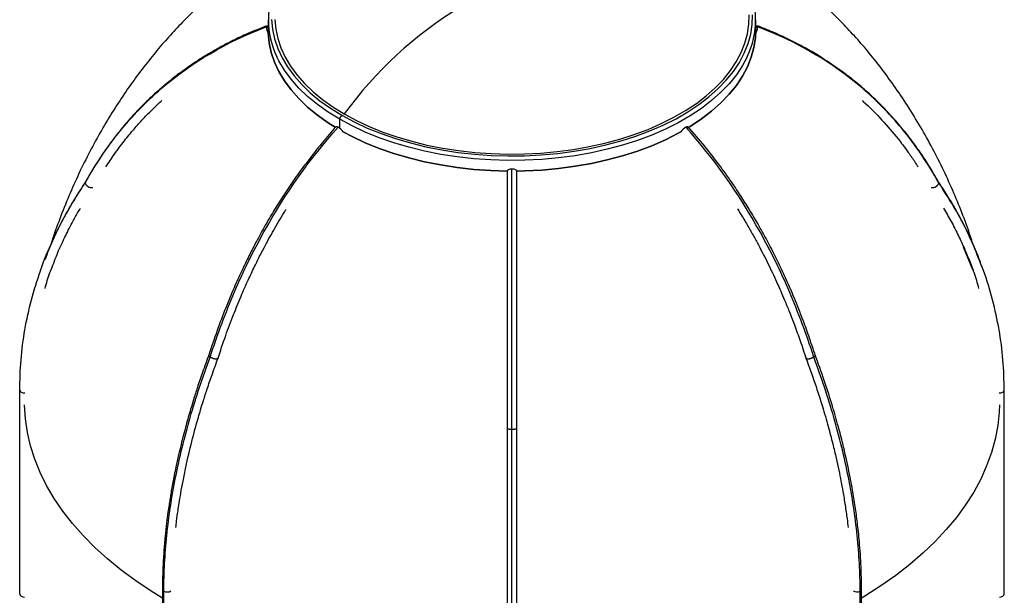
# Paper-space layout '_Isométrica' of a CAD drawing. Header units: millimetres. Extents: x -151 to 152, y -34 to 1307.
# Tile 2 of 4: x -151 to 152, y 206 to 383. Entities that reach past the tile are written whole.
import ezdxf

# ---------------------------------------------------------------- set-up
doc = ezdxf.new("R2010")
doc.units = ezdxf.units.MM

psp = doc.layouts.new('_Isométrica')

# ---------------------------------------------------------------- linework, layer by layer
at = {"color": 7, "linetype": 'Continuous', "lineweight": 25}
for p, q in [((-75, 382.96), (-75, 379.69)), ((75, 379.69), (75, 382.96)), ((-131.27, 333.02), (-131.34, 332.81)), ((131.34, 332.81), (131.27, 333.02)), ((-151.5, 206.18), (-151.5, 269.01)), ((151.5, 206.18), (151.5, 269.01)), ((-107.57, 207.78), (-107.57, 144.95)), ((-107.13, 144.33), (-107.13, 207.16)), ((107.13, 144.33), (107.13, 207.16)), ((107.57, 144.95), (107.57, 207.78))]:
    psp.add_line(p, q, dxfattribs=at)
at = {"color": 8, "linetype": 'Continuous', "lineweight": 25}
for p, q in [((-53.03, 349.62), (-53.03, 352.34)), ((141.86, 305.98), (138.99, 313.03))]:
    psp.add_line(p, q, dxfattribs=at)
at = {"color": 8, "linetype": 'Continuous', "lineweight": 25, "flags": 128}
for points in [[(-73.99, 383.03), (-73.72, 380.05), (-73.09, 377.09), (-72.1, 374.16), (-70.77, 371.28), (-69.08, 368.46), (-67.07, 365.72), (-64.72, 363.06), (-62.06, 360.51), (-59.1, 358.07), (-55.85, 355.75), (-52.33, 353.57)], [(-53.03, 352.34), (-56.6, 354.55), (-59.9, 356.9), (-62.9, 359.38), (-65.6, 361.97), (-67.97, 364.66), (-70.02, 367.44), (-71.72, 370.3), (-72.34, 371.54)], [(72.38, 371.61), (70.91, 368.86), (69.04, 366.04), (66.83, 363.3), (64.29, 360.66), (61.44, 358.12), (58.29, 355.71), (54.85, 353.43), (51.15, 351.29), (47.2, 349.31), (43.02, 347.49), (38.63, 345.85), (34.05, 344.38), (29.3, 343.1), (24.42, 342.02), (19.41, 341.14), (14.31, 340.46), (9.14, 339.98), (3.93, 339.72), (-1.31, 339.67), (-6.54, 339.83), (-11.73, 340.19), (-16.87, 340.77), (-21.93, 341.55), (-26.88, 342.54), (-31.7, 343.72), (-36.36, 345.09), (-40.85, 346.65), (-45.14, 348.38), (-49.2, 350.28), (-53.03, 352.34)], [(-151.5, 269.01), (-151.39, 268.67), (-151.06, 268.39), (-150.57, 268.21), (-150, 268.14), (-149.91, 268.14)], [(149.91, 268.14), (150, 268.14), (150.57, 268.21), (151.06, 268.39), (151.39, 268.67), (151.5, 269.01)], [(-107.57, 205.02), (-111.07, 207.17), (-115.81, 210.34), (-120.28, 213.63), (-124.47, 217.05), (-128.37, 220.58), (-131.97, 224.21), (-135.26, 227.94), (-138.23, 231.76), (-140.88, 235.65), (-143.21, 239.61), (-145.2, 243.64), (-146.85, 247.71), (-148.15, 251.83), (-149.11, 255.98), (-149.73, 260.15), (-149.99, 264.33), (-149.99, 264.51)], [(149.99, 264.51), (149.9, 262.24), (149.46, 258.06), (148.68, 253.9), (147.54, 249.77), (146.06, 245.67), (144.24, 241.62), (142.09, 237.62), (139.6, 233.69), (136.78, 229.84), (133.65, 226.06), (130.2, 222.38), (126.45, 218.8), (122.41, 215.33), (118.08, 211.97), (113.47, 208.74), (108.6, 205.64), (107.57, 205.02)], [(-107.57, 207.77), (-107.45, 207.44), (-107.13, 207.16)], [(107.13, 207.16), (107.45, 207.44), (107.57, 207.77)]]:
    psp.add_lwpolyline(points, dxfattribs=at)
at = {"color": 7, "linetype": 'Continuous', "lineweight": 25, "flags": 128}
for points in [[(-72.99, 383.04), (-72.72, 380.1), (-72.1, 377.18), (-71.13, 374.29), (-69.81, 371.45), (-68.15, 368.67), (-66.16, 365.96), (-63.85, 363.34), (-61.22, 360.82), (-58.3, 358.41), (-55.09, 356.13), (-51.62, 353.98)], [(-52.33, 353.57), (-48.55, 351.53), (-44.53, 349.66), (-40.3, 347.95), (-35.88, 346.41), (-31.27, 345.06), (-26.52, 343.89), (-21.64, 342.92), (-16.65, 342.15), (-11.58, 341.58), (-6.45, 341.22), (-1.29, 341.06), (3.87, 341.11), (9.02, 341.37), (14.12, 341.84), (19.15, 342.51), (24.09, 343.38), (28.91, 344.45), (33.6, 345.71), (38.11, 347.16), (42.44, 348.78), (46.57, 350.58), (50.47, 352.53), (54.12, 354.64), (57.51, 356.89), (60.62, 359.27), (63.43, 361.77), (65.93, 364.38), (68.12, 367.08), (69.97, 369.87), (71.48, 372.72), (72.64, 375.62), (73.45, 378.57), (73.9, 381.54), (73.99, 384.52)], [(-51.62, 353.98), (-47.89, 351.97), (-43.93, 350.12), (-39.76, 348.43), (-35.39, 346.92), (-30.85, 345.58), (-26.16, 344.43), (-21.34, 343.47), (-16.42, 342.71), (-11.42, 342.15), (-6.36, 341.79), (-1.27, 341.64), (3.82, 341.69), (8.9, 341.95), (13.93, 342.41), (18.89, 343.07), (23.77, 343.93), (28.52, 344.98), (33.14, 346.23), (37.6, 347.65), (41.87, 349.25), (45.94, 351.02), (49.79, 352.95), (53.39, 355.03), (56.73, 357.25), (59.8, 359.6), (62.57, 362.07), (65.04, 364.64), (67.2, 367.31), (69.02, 370.05), (70.51, 372.87), (71.66, 375.73), (72.46, 378.64), (72.9, 381.57), (72.99, 384.51)], [(-75, 380.56), (-75.24, 380.92), (-75.45, 381.09), (-75.59, 381.05), (-75.64, 380.8)], [(-75, 379.69), (-74.99, 378.94), (-74.71, 375.92), (-74.08, 372.92), (-73.08, 369.95), (-71.72, 367.03), (-70.02, 364.18), (-67.97, 361.39), (-65.6, 358.7), (-62.9, 356.11), (-59.9, 353.63), (-56.6, 351.29), (-54.37, 349.87)], [(-54.37, 349.87), (-56.6, 351.29), (-59.9, 353.63), (-62.9, 356.11), (-65.6, 358.7), (-67.97, 361.39), (-70.02, 364.18), (-71.72, 367.03), (-73.08, 369.95), (-74.08, 372.92), (-74.71, 375.92), (-74.99, 378.94), (-75, 379.69)], [(54.08, 349.69), (54.85, 350.16), (58.29, 352.44), (61.44, 354.86), (64.29, 357.39), (66.83, 360.04), (69.04, 362.77), (70.91, 365.6), (72.44, 368.49), (73.62, 371.43), (74.44, 374.41), (74.9, 377.43), (75, 379.69)], [(75, 379.69), (74.9, 377.43), (74.44, 374.41), (73.62, 371.43), (72.44, 368.49), (70.91, 365.6), (69.04, 362.77), (66.83, 360.04), (64.29, 357.39), (61.44, 354.86), (58.29, 352.44), (54.85, 350.16), (54.08, 349.69)], [(75.64, 380.8), (75.59, 381.05), (75.45, 381.09), (75.24, 380.92), (75, 380.56)], [(-54.15, 350.08), (-54.1, 350.11), (-53.85, 350.1), (-53.48, 349.93)], [(-51.98, 348.48), (-49.2, 347.02), (-45.14, 345.11), (-40.85, 343.38), (-36.36, 341.82), (-31.7, 340.45), (-26.88, 339.27), (-21.93, 338.29), (-16.87, 337.5), (-11.73, 336.93), (-6.54, 336.56), (-1.5, 336.4)], [(-1.5, 336.4), (-6.54, 336.56), (-11.73, 336.93), (-16.87, 337.5), (-21.93, 338.29), (-26.88, 339.27), (-31.7, 340.45), (-36.36, 341.82), (-40.85, 343.38), (-45.14, 345.11), (-49.2, 347.02), (-51.98, 348.48)], [(1.5, 336.4), (3.93, 336.45), (9.14, 336.72), (14.31, 337.19), (19.41, 337.87), (24.42, 338.75), (29.3, 339.84), (34.05, 341.11), (38.63, 342.58), (43.02, 344.22), (47.2, 346.04), (51.15, 348.03), (51.98, 348.48)], [(51.98, 348.48), (51.15, 348.03), (47.2, 346.04), (43.02, 344.22), (38.63, 342.58), (34.05, 341.11), (29.3, 339.84), (24.42, 338.75), (19.41, 337.87), (14.31, 337.19), (9.14, 336.72), (3.93, 336.45), (1.5, 336.4)], [(53.48, 349.93), (53.85, 350.1), (54.1, 350.11), (54.15, 350.08)], [(-1.5, 336.39), (-1.5, 336.39), (-1.39, 336.68), (-1.06, 336.92), (-0.57, 337.08), (0, 337.14)], [(0, 337.14), (0.57, 337.08), (1.06, 336.92), (1.39, 336.68), (1.5, 336.39), (1.5, 336.39)], [(-151.5, 206.18), (-151.39, 205.85), (-151.06, 205.56), (-150.57, 205.38), (-150, 205.31), (-149.99, 205.31)], [(149.99, 205.31), (150, 205.31), (150.57, 205.38), (151.06, 205.56), (151.39, 205.85), (151.5, 206.18)]]:
    psp.add_lwpolyline(points, dxfattribs=at)
at = {"color": 7, "linetype": 'Continuous', "lineweight": 25}
for centre, radius, start, end in [((-48.86, 382.96), 26.11, 154.2452, 205.9294), ((48.86, 382.96), 26.11, 334.2452, 25.9294), ((47.8, 281.78), 122.87, 121.2382, 144.0128), ((-70.83, 381.25), 4.82, 185.3961, 210.3069), ((70.91, 381.23), 4.74, 329.4719, 354.8251), ((-51.5, 352.27), 1.54, 122.6055, 177.3945), ((-55.43, 346.41), 4.02, 30.683, 61.0672), ((55.53, 346.3), 4.16, 119.4651, 148.7847)]:
    psp.add_arc(centre, radius, start, end, dxfattribs=at)
at = {"color": 8, "linetype": 'Continuous', "lineweight": 25}
for centre, radius, start, end in [((-106.07, 209.1), 2.21, 241.359, 300.5427), ((106.07, 209.13), 2.23, 239.7762, 298.3221)]:
    psp.add_arc(centre, radius, start, end, dxfattribs=at)
at = {"color": 7, "linetype": 'Continuous', "lineweight": 25}
for points, knots in [([(-72.23, 405.25), (-73.15, 404.71), (-75.72, 403.21), (-79.79, 400.52), (-84.46, 397.2), (-88.99, 393.65), (-93.43, 389.89), (-97.77, 385.89), (-102.03, 381.63), (-106.22, 377.1), (-110.34, 372.26), (-114.39, 367.11), (-118.36, 361.63), (-122.22, 355.82), (-125.96, 349.68), (-129.53, 343.24), (-132.9, 336.54), (-136.03, 329.65), (-138.85, 322.63), (-140.83, 317.28), (-141.77, 314.23), (-141.97, 313.59)], [0, 0, 0, 0, 0.027232, 0.075535, 0.123786, 0.172264, 0.221212, 0.270914, 0.321691, 0.373837, 0.427611, 0.483217, 0.540782, 0.600333, 0.661769, 0.724838, 0.789126, 0.854072, 0.918866, 0.982777, 1, 1, 1, 1]), ([(141.84, 313.99), (141.35, 315.49), (140.11, 319.31), (137.79, 325.38), (134.89, 332.24), (131.66, 339.11), (128.11, 345.89), (124.28, 352.52), (120.22, 358.92), (115.96, 365.02), (111.69, 370.6), (107.47, 375.68), (103.32, 380.27), (99.1, 384.59), (94.81, 388.66), (90.41, 392.48), (85.91, 396.09), (81.28, 399.49), (76.74, 402.57), (73.68, 404.4), (72.26, 405.25)], [0, 0, 0, 0, 0.040462, 0.102769, 0.166787, 0.232076, 0.298069, 0.363955, 0.429019, 0.492743, 0.554791, 0.608899, 0.661413, 0.712538, 0.762543, 0.811739, 0.860468, 0.909074, 0.957787, 1, 1, 1, 1]), ([(-75.54, 381.09), (-77.48, 380.32), (-81.02, 378.91), (-85.63, 376.73), (-89.19, 374.88), (-92.08, 373.26), (-94.67, 371.71), (-97.31, 370.04), (-99.83, 368.32), (-102, 366.74), (-103.71, 365.44), (-105.37, 364.13), (-107.33, 362.52), (-109.79, 360.36), (-112.68, 357.65), (-115.95, 354.3), (-119.58, 350.21), (-123.46, 345.29), (-127.55, 339.45), (-130.06, 335.14), (-131.39, 332.84)], [0, 0, 0, 0, 0.078182, 0.142239, 0.192533, 0.230654, 0.268508, 0.308789, 0.351157, 0.387229, 0.41354, 0.435619, 0.470476, 0.513726, 0.566061, 0.628989, 0.703051, 0.788927, 0.887543, 1, 1, 1, 1]), ([(-131.34, 332.81), (-129.77, 335.62), (-128.09, 338.35), (-124.56, 343.59), (-122.71, 346.11), (-116.86, 353.35), (-112.58, 357.77), (-98.65, 369.78), (-87.87, 376.13), (-75.64, 380.8)], [0, 0, 0, 0, 0.125, 0.125, 0.25, 0.25, 0.5, 0.5, 1, 1, 1, 1]), ([(131.39, 332.84), (130.42, 334.54), (128.64, 337.63), (125.95, 341.73), (123.68, 344.92), (121.75, 347.46), (119.98, 349.66), (117.83, 352.19), (115.12, 355.18), (111.72, 358.59), (108.58, 361.45), (106, 363.62), (104.09, 365.15), (102.07, 366.69), (99.7, 368.41), (97.05, 370.2), (94.52, 371.81), (92.24, 373.16), (90.02, 374.42), (87.4, 375.82), (84.13, 377.45), (80.12, 379.28), (77.14, 380.46), (75.54, 381.09)], [0, 0, 0, 0, 0.082944, 0.151126, 0.205186, 0.246073, 0.283264, 0.321203, 0.382451, 0.447353, 0.515282, 0.551952, 0.58097, 0.612175, 0.651481, 0.695257, 0.736574, 0.767223, 0.797171, 0.834219, 0.880269, 0.935453, 1, 1, 1, 1]), ([(131.34, 332.81), (129.77, 335.62), (128.09, 338.35), (124.56, 343.59), (122.71, 346.11), (116.86, 353.35), (112.58, 357.77), (98.65, 369.78), (87.87, 376.13), (75.64, 380.8)], [0, 0, 0, 0, 0.125, 0.125, 0.25, 0.25, 0.5, 0.5, 1, 1, 1, 1]), ([(-124.97, 337.68), (-124.12, 338.99), (-122.33, 341.72), (-119.42, 345.6), (-116.46, 349.22), (-113.48, 352.54), (-110.63, 355.46), (-108.64, 357.3), (-107.78, 358.11)], [0, 0, 0, 0, 0.1783609, 0.3742149, 0.5489587, 0.7037943, 0.8707616, 1, 1, 1, 1]), ([(107.79, 358.1), (107.87, 358.02), (110.03, 356.11), (113.84, 352.24), (117.77, 347.68), (120.38, 344.32), (122.09, 341.98), (123.68, 339.72), (124.64, 338.2), (124.98, 337.67)], [0, 0, 0, 0, 0.012664, 0.313431, 0.599365, 0.685794, 0.793589, 0.928097, 1, 1, 1, 1]), ([(-54.15, 350.08), (-55.55, 348.48), (-58.09, 345.58), (-61.39, 341.46), (-63.92, 338.13), (-65.93, 335.37), (-68.23, 332.09), (-70.85, 328.15), (-73.2, 324.37), (-74.83, 321.61), (-76.03, 319.55), (-77.42, 317.05), (-79.12, 313.91), (-81.08, 310.08), (-83.28, 305.52), (-85.68, 300.19), (-88.23, 294.05), (-90.9, 287.05), (-92.54, 282.09), (-93.41, 279.46)], [0, 0, 0, 0, 0.080064, 0.145248, 0.195945, 0.234203, 0.270731, 0.342256, 0.406681, 0.432491, 0.458787, 0.493228, 0.536426, 0.588598, 0.65006, 0.721252, 0.802764, 0.89538, 1, 1, 1, 1]), ([(-92.87, 279.19), (-91.76, 282.64), (-90.57, 286.07), (-88.08, 292.75), (-86.77, 296.02), (-82.63, 305.65), (-79.61, 311.81), (-69.76, 329.51), (-62.14, 340.26), (-53.48, 349.93)], [0, 0, 0, 0, 0.125, 0.125, 0.25, 0.25, 0.5, 0.5, 1, 1, 1, 1]), ([(92.87, 279.19), (91.76, 282.64), (90.57, 286.07), (88.08, 292.75), (86.77, 296.02), (82.63, 305.65), (79.61, 311.81), (69.76, 329.51), (62.14, 340.26), (53.48, 349.93)], [0, 0, 0, 0, 0.125, 0.125, 0.25, 0.25, 0.5, 0.5, 1, 1, 1, 1]), ([(93.41, 279.46), (92.72, 281.56), (91.47, 285.37), (89.57, 290.54), (87.97, 294.64), (86.62, 297.95), (85.01, 301.7), (83, 306.12), (80.89, 310.45), (79.17, 313.79), (77.67, 316.61), (75.75, 320.06), (73.38, 324.08), (70.58, 328.56), (67.4, 333.33), (63.62, 338.59), (59.18, 344.31), (55.89, 348.09), (54.15, 350.08)], [0, 0, 0, 0, 0.083328, 0.151705, 0.205861, 0.246767, 0.283638, 0.356298, 0.424595, 0.459187, 0.493366, 0.540609, 0.602677, 0.662894, 0.732496, 0.81162, 0.900594, 1, 1, 1, 1]), ([(-1.5, 336.39), (-1.5, 334.54), (-1.5, 331.15), (-1.5, 326.4), (-1.5, 322.57), (-1.5, 319.39), (-1.5, 316.53), (-1.5, 312.33), (-1.5, 306.68), (-1.5, 299.22), (-1.5, 291.54), (-1.5, 285.45), (-1.5, 281.1), (-1.5, 277.98), (-1.5, 274.05), (-1.5, 269.21), (-1.5, 263.41), (-1.5, 259.26), (-1.5, 257.01)], [0, 0, 0, 0, 0.077604, 0.141283, 0.191409, 0.229244, 0.26517, 0.301788, 0.390044, 0.478529, 0.579069, 0.672447, 0.701386, 0.738499, 0.78641, 0.845547, 0.91649, 1, 1, 1, 1]), ([(0, 256.98), (0, 260.7), (0, 264.41), (0, 271.68), (0, 275.27), (0, 285.89), (0, 292.78), (0, 312.83), (0, 325.4), (0, 337.14)], [0, 0, 0, 0, 0.125, 0.125, 0.25, 0.25, 0.5, 0.5, 1, 1, 1, 1]), ([(1.5, 257.01), (1.5, 259.17), (1.5, 263.12), (1.5, 268.55), (1.5, 272.92), (1.5, 276.46), (1.5, 279.55), (1.5, 283.93), (1.5, 289.76), (1.5, 296.63), (1.5, 303.08), (1.5, 308.92), (1.5, 313.55), (1.5, 317.36), (1.5, 320.86), (1.5, 325.28), (1.5, 330.62), (1.5, 334.36), (1.5, 336.39)], [0, 0, 0, 0, 0.0803695, 0.1468367, 0.200187, 0.2410167, 0.2767395, 0.3131633, 0.4013749, 0.4901555, 0.5654697, 0.6400908, 0.7083878, 0.7411625, 0.7860432, 0.8439662, 0.9151395, 1, 1, 1, 1]), ([(-131.15, 333.23), (-132.14, 331.73), (-133.96, 328.99), (-136.23, 325.14), (-137.96, 322.01), (-139.29, 319.45), (-140.39, 317.19), (-141.99, 313.8), (-143.01, 311.08), (-143.75, 309.1)], [0, 0, 0, 0, 0.194194, 0.356654, 0.486905, 0.585844, 0.674976, 0.76411, 1, 1, 1, 1]), ([(-131.34, 332.81), (-131.34, 332.78), (-131.34, 332.74), (-131.33, 332.66), (-131.3, 332.58), (-131.27, 332.5), (-131.23, 332.41), (-131.17, 332.31), (-131.11, 332.22), (-131.03, 332.13), (-130.95, 332.03), (-130.85, 331.93), (-130.73, 331.83), (-130.59, 331.72), (-130.42, 331.6), (-130.22, 331.49), (-130.07, 331.42), (-130, 331.39)], [0, 0, 0, 0, 0.049623, 0.101254, 0.154744, 0.209888, 0.266432, 0.324071, 0.382455, 0.441197, 0.499884, 0.560135, 0.629342, 0.707937, 0.796117, 0.893703, 1, 1, 1, 1]), ([(-128.98, 331.28), (-129.01, 331.27), (-129.12, 331.22), (-129.35, 331.22), (-129.68, 331.27), (-129.89, 331.35), (-130, 331.39)], [0, 0, 0, 0, 0.093797, 0.467445, 0.714488, 1, 1, 1, 1]), ([(130, 331.39), (129.89, 331.35), (129.68, 331.27), (129.36, 331.22), (129.12, 331.22), (129.01, 331.27), (128.98, 331.28)], [0, 0, 0, 0, 0.285477, 0.5325, 0.906148, 1, 1, 1, 1]), ([(130, 331.39), (130.04, 331.41), (130.11, 331.44), (130.22, 331.49), (130.32, 331.55), (130.42, 331.6), (130.51, 331.66), (130.59, 331.72), (130.67, 331.78), (130.74, 331.83), (130.8, 331.89), (130.85, 331.94), (130.9, 331.99), (130.99, 332.07), (131.1, 332.2), (131.21, 332.37), (131.29, 332.53), (131.33, 332.68), (131.34, 332.76), (131.34, 332.81)], [0, 0, 0, 0, 0.054215, 0.106382, 0.156357, 0.204036, 0.249351, 0.292267, 0.332779, 0.370902, 0.406672, 0.44014, 0.471364, 0.500415, 0.606033, 0.710774, 0.81244, 0.909264, 1, 1, 1, 1]), ([(144.21, 308.24), (144.16, 308.38), (143.66, 309.77), (142.51, 312.54), (140.61, 316.8), (138.17, 321.69), (135.04, 327.29), (132.5, 331.17), (131.15, 333.23)], [0, 0, 0, 0, 0.015416, 0.160329, 0.32183, 0.515577, 0.741689, 1, 1, 1, 1]), ([(-141.49, 306.82), (-141.19, 307.68), (-140.06, 310.82), (-138.33, 314.59), (-136.52, 318.27), (-135.22, 320.75), (-133.99, 323.03), (-133.1, 324.51), (-132.81, 324.99)], [0, 0, 0, 0, 0.137546, 0.50256, 0.617414, 0.747272, 0.917228, 1, 1, 1, 1]), ([(-90.55, 278.55), (-89.75, 280.97), (-88.25, 285.53), (-85.82, 291.98), (-83.5, 297.66), (-81.32, 302.61), (-79.32, 306.85), (-77.54, 310.43), (-75.93, 313.5), (-74.44, 316.26), (-72.39, 319.86), (-70.76, 322.66), (-69.55, 324.54), (-69.49, 324.64)], [0, 0, 0, 0, 0.154256, 0.291079, 0.411942, 0.51787, 0.6097, 0.686784, 0.751693, 0.811673, 0.869481, 0.993249, 1, 1, 1, 1]), ([(69.4, 324.75), (69.9, 323.96), (71.08, 322.09), (72.81, 319.14), (74.59, 315.98), (76.71, 312.05), (79.13, 307.29), (81.23, 302.79), (82.78, 299.28), (83.97, 296.49), (85.39, 293.03), (87, 288.86), (88.78, 283.95), (89.93, 280.44), (90.55, 278.55)], [0, 0, 0, 0, 0.054043, 0.129017, 0.198348, 0.26466, 0.388843, 0.50911, 0.554851, 0.614288, 0.687865, 0.776148, 0.879801, 1, 1, 1, 1]), ([(132.82, 324.96), (133.6, 323.62), (135.23, 320.82), (137.33, 316.67), (139.16, 312.74), (140.63, 309.22), (141.52, 306.96), (141.92, 305.83), (141.93, 305.8)], [0, 0, 0, 0, 0.215802, 0.452276, 0.654135, 0.828379, 0.995793, 1, 1, 1, 1]), ([(-143.71, 300.25), (-143.26, 301.9), (-142.63, 304.18), (-141.7, 306.39), (-141.44, 307)], [0, 0, 0, 0, 0.724459, 1, 1, 1, 1]), ([(151.5, 269.01), (151.42, 272.11), (151.26, 278.33), (150.02, 287.61), (147.97, 296.78), (146.01, 303.61), (144.49, 307.29), (144.18, 308.03)], [0, 0, 0, 0, 0.235176, 0.470355, 0.705532, 0.940708, 1, 1, 1, 1]), ([(-151.5, 269.01), (-151.42, 272.11), (-151.27, 278.33), (-150, 287.6), (-148.06, 296.77), (-146.09, 302.75), (-145.11, 305.72)], [0, 0, 0, 0, 0.250571, 0.501145, 0.751717, 1, 1, 1, 1]), ([(143.71, 300.25), (143.26, 301.9), (142.74, 303.84), (141.97, 305.71), (141.86, 305.98)], [0, 0, 0, 0, 0.856737, 1, 1, 1, 1]), ([(-93.26, 279.9), (-93.93, 278.07), (-95.17, 274.71), (-96.74, 270.09), (-97.93, 266.34), (-98.86, 263.3), (-99.62, 260.68), (-100.64, 257.04), (-101.92, 252.09), (-103.05, 247.18), (-103.82, 243.46), (-104.27, 241.16), (-104.66, 239.04), (-104.99, 237.13), (-105.28, 235.37), (-105.57, 233.47), (-105.92, 231.06), (-106.34, 227.86), (-106.78, 223.83), (-107.19, 219.07), (-107.5, 213.61), (-107.54, 209.8), (-107.57, 207.77)], [0, 0, 0, 0, 0.073565, 0.135575, 0.185905, 0.224616, 0.258266, 0.291918, 0.371906, 0.458882, 0.492515, 0.524479, 0.553666, 0.580077, 0.603711, 0.627136, 0.65908, 0.704892, 0.761889, 0.830071, 0.909462, 1, 1, 1, 1]), ([(-107.13, 207.16), (-107.13, 209.92), (-107.05, 212.76), (-106.75, 218.47), (-106.52, 221.36), (-105.61, 230.15), (-104.71, 236.13), (-102.3, 248.26), (-100.81, 254.41), (-98.14, 263.69), (-97.19, 266.79), (-95.13, 272.99), (-94.03, 276.11), (-92.87, 279.19)], [0, 0, 0, 0, 0.125, 0.125, 0.25, 0.25, 0.5, 0.5, 0.75, 0.75, 0.875, 0.875, 1, 1, 1, 1]), ([(-103.43, 226.73), (-103.36, 227.38), (-103.17, 229.07), (-102.82, 231.56), (-102.4, 234.41), (-101.9, 237.44), (-101.22, 241.16), (-100.15, 246.48), (-98.62, 253.01), (-97.02, 258.9), (-95.79, 263.09), (-94.89, 266.02), (-93.73, 269.62), (-92.25, 273.98), (-91.08, 277.14), (-90.45, 278.85)], [0, 0, 0, 0, 0.0388818, 0.1017302, 0.1469948, 0.2069387, 0.2796206, 0.3635528, 0.5148796, 0.6549177, 0.6991365, 0.7528467, 0.8208896, 0.9032102, 1, 1, 1, 1]), ([(-93.32, 279.67), (-93.33, 279.66), (-93.36, 279.62), (-93.3, 279.53), (-93.18, 279.39), (-92.99, 279.27), (-92.87, 279.19)], [0, 0, 0, 0, 0.147811, 0.373392, 0.595122, 1, 1, 1, 1]), ([(-92.87, 279.19), (-92.84, 279.18), (-92.79, 279.14), (-92.69, 279.09), (-92.59, 279.04), (-92.48, 278.99), (-92.36, 278.94), (-92.23, 278.89), (-92.11, 278.84), (-91.98, 278.8), (-91.84, 278.76), (-91.7, 278.72), (-91.55, 278.68), (-91.38, 278.64), (-91.21, 278.61), (-91.03, 278.58), (-90.92, 278.58), (-90.86, 278.58)], [0, 0, 0, 0, 0.049623, 0.101254, 0.154744, 0.209888, 0.266432, 0.324071, 0.382455, 0.441197, 0.499884, 0.560135, 0.629342, 0.707937, 0.796117, 0.893703, 1, 1, 1, 1]), ([(90.45, 278.85), (91.41, 276.23), (93.22, 271.26), (95.47, 264.24), (97.26, 258.07), (98.66, 252.75), (99.73, 248.26), (100.56, 244.43), (101.24, 241.04), (101.9, 237.44), (102.53, 233.58), (103.07, 229.87), (103.33, 227.6), (103.43, 226.71)], [0, 0, 0, 0, 0.148388, 0.280993, 0.39787, 0.49901, 0.584415, 0.655238, 0.720119, 0.78083, 0.864601, 0.94649, 1, 1, 1, 1]), ([(90.86, 278.58), (90.89, 278.58), (90.95, 278.58), (91.03, 278.58), (91.12, 278.59), (91.21, 278.61), (91.3, 278.62), (91.39, 278.64), (91.48, 278.66), (91.56, 278.68), (91.64, 278.7), (91.71, 278.72), (91.78, 278.74), (91.9, 278.78), (92.08, 278.83), (92.31, 278.92), (92.52, 279.01), (92.71, 279.1), (92.82, 279.16), (92.87, 279.19)], [0, 0, 0, 0, 0.054215, 0.106382, 0.156357, 0.204036, 0.249351, 0.292267, 0.332779, 0.370902, 0.406672, 0.44014, 0.471364, 0.500415, 0.606033, 0.710774, 0.81244, 0.909264, 1, 1, 1, 1]), ([(92.87, 279.19), (92.99, 279.27), (93.18, 279.39), (93.3, 279.53), (93.36, 279.62), (93.33, 279.66), (93.32, 279.67)], [0, 0, 0, 0, 0.405177, 0.62708, 0.852848, 1, 1, 1, 1]), ([(107.13, 207.16), (107.13, 209.92), (107.05, 212.76), (106.75, 218.47), (106.52, 221.36), (105.61, 230.15), (104.71, 236.13), (102.3, 248.26), (100.81, 254.41), (98.14, 263.69), (97.19, 266.79), (95.13, 272.99), (94.03, 276.11), (92.87, 279.19)], [0, 0, 0, 0, 0.125, 0.125, 0.25, 0.25, 0.5, 0.5, 0.75, 0.75, 0.875, 0.875, 1, 1, 1, 1]), ([(107.57, 207.77), (107.54, 209.72), (107.51, 213.27), (107.24, 218.17), (106.94, 222.1), (106.62, 225.31), (106.21, 228.9), (105.63, 233.19), (104.92, 237.63), (104.2, 241.54), (103.51, 244.98), (102.66, 248.87), (101.58, 253.43), (100.17, 258.82), (98.35, 265.08), (96.07, 272.21), (94.23, 277.24), (93.26, 279.9)], [0, 0, 0, 0, 0.087153, 0.158427, 0.213751, 0.256449, 0.295638, 0.365957, 0.436886, 0.480651, 0.527444, 0.578485, 0.640028, 0.712955, 0.797263, 0.892958, 1, 1, 1, 1]), ([(-90.52, 278.71), (-90.53, 278.68), (-90.54, 278.63), (-90.66, 278.59), (-90.79, 278.58), (-90.86, 278.58)], [0, 0, 0, 0, 0.295303, 0.622199, 1, 1, 1, 1]), ([(90.86, 278.58), (90.79, 278.58), (90.66, 278.59), (90.54, 278.63), (90.53, 278.68), (90.52, 278.71)], [0, 0, 0, 0, 0.37804, 0.705157, 1, 1, 1, 1]), ([(-1.5, 257.41), (-1.5, 255.32), (-1.5, 251.5), (-1.5, 246.34), (-1.5, 242.22), (-1.5, 238.88), (-1.5, 235.93), (-1.5, 231.69), (-1.5, 226.11), (-1.5, 219.61), (-1.5, 213.58), (-1.5, 208.16), (-1.5, 203.85), (-1.5, 200.26), (-1.5, 196.93), (-1.5, 192.76), (-1.5, 187.78), (-1.5, 184.3), (-1.5, 182.41)], [0, 0, 0, 0, 0.077709, 0.142323, 0.193841, 0.232847, 0.269069, 0.305966, 0.394992, 0.48436, 0.56019, 0.634892, 0.703046, 0.73731, 0.783979, 0.843318, 0.915325, 1, 1, 1, 1]), ([(-1.5, 257.21), (-1.5, 257.2), (-1.5, 257.19), (-1.48, 257.17), (-1.46, 257.15), (-1.43, 257.14), (-1.39, 257.12), (-1.35, 257.11), (-1.3, 257.1), (-1.25, 257.08), (-1.21, 257.07), (-1.16, 257.07), (-1.11, 257.06), (-1.02, 257.04), (-0.88, 257.03), (-0.66, 257.01), (-0.44, 256.99), (-0.22, 256.99), (-0.07, 256.99), (0, 256.98)], [0, 0, 0, 0, 0.054215, 0.106382, 0.156357, 0.204036, 0.249351, 0.292267, 0.332779, 0.370902, 0.406672, 0.44014, 0.471364, 0.500415, 0.606033, 0.710774, 0.81244, 0.909264, 1, 1, 1, 1]), ([(0, 256.98), (0.04, 256.98), (0.12, 256.99), (0.24, 256.99), (0.36, 256.99), (0.49, 257), (0.61, 257), (0.73, 257.01), (0.85, 257.02), (0.96, 257.04), (1.06, 257.05), (1.16, 257.07), (1.26, 257.09), (1.35, 257.11), (1.43, 257.14), (1.49, 257.17), (1.5, 257.19), (1.5, 257.21)], [0, 0, 0, 0, 0.049623, 0.101254, 0.154744, 0.209888, 0.266432, 0.324071, 0.382455, 0.441197, 0.499884, 0.560135, 0.629342, 0.707937, 0.796117, 0.893703, 1, 1, 1, 1]), ([(0, 181.55), (0, 184.31), (0, 187.16), (0, 192.94), (0, 195.89), (0, 204.89), (0, 211.09), (0, 223.8), (0, 230.31), (0, 240.22), (0, 243.55), (0, 250.24), (0, 253.62), (0, 256.98)], [0, 0, 0, 0, 0.125, 0.125, 0.25, 0.25, 0.5, 0.5, 0.75, 0.75, 0.875, 0.875, 1, 1, 1, 1]), ([(1.5, 182.41), (1.5, 184.14), (1.5, 187.31), (1.5, 191.75), (1.5, 195.37), (1.5, 198.36), (1.5, 201.03), (1.5, 204.94), (1.5, 210.21), (1.5, 216.56), (1.5, 222.65), (1.5, 228.27), (1.5, 232.88), (1.5, 236.78), (1.5, 240.47), (1.5, 245.18), (1.5, 250.93), (1.5, 255.13), (1.5, 257.41)], [0, 0, 0, 0, 0.077708, 0.142321, 0.193839, 0.232845, 0.269067, 0.305965, 0.394991, 0.48436, 0.560189, 0.634891, 0.703044, 0.737309, 0.783978, 0.843316, 0.915323, 1, 1, 1, 1])]:
    psp.add_open_spline(points, degree=3, knots=knots, dxfattribs=at)
at = {"color": 8, "linetype": 'Continuous', "lineweight": 25}
for points, knots in [([(-145.11, 305.72), (-145.1, 305.75), (-144.12, 308.93), (-141.39, 315.1), (-136.92, 324.16), (-133.2, 329.92), (-131.34, 332.81)], [0, 0, 0, 0, 0.002897, 0.335258, 0.667624, 1, 1, 1, 1]), ([(144.18, 308.03), (143.27, 310.39), (141.15, 315.85), (136.89, 324.15), (133.19, 329.92), (131.34, 332.81)], [0, 0, 0, 0, 0.275183, 0.637585, 1, 1, 1, 1])]:
    psp.add_open_spline(points, degree=3, knots=knots, dxfattribs=at)

doc.saveas('drawing.dxf')
